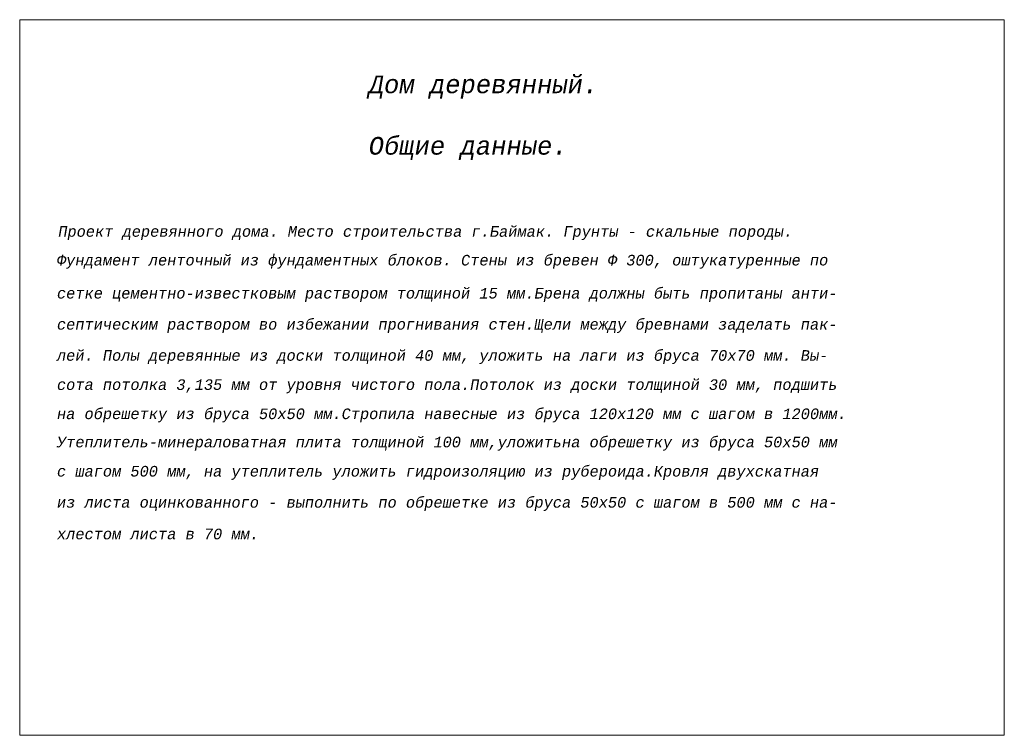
# Paper-space layout 'общие данные' of a CAD drawing. Extents: x 0 to 278, y 0 to 202.
import ezdxf

# ---------------------------------------------------------------- set-up
doc = ezdxf.new("R2010")
doc.units = 0
doc.header["$LTSCALE"] = 5
doc.header["$MEASUREMENT"] = 0
doc.layers.add('SKRUBBER', color=5, linetype='CONTINUOUS')
doc.styles.add('5', font='monotxt.shx', dxfattribs={"oblique": 10, "height": 3})

psp = doc.layouts.new('общие данные')

# ---------------------------------------------------------------- linework, layer by layer
at = {"layer": 'SKRUBBER', "lineweight": 0}
psp.add_lwpolyline([(0.02, 202.44), (278.44, 202.44), (278.44, 0), (0.02, 0)], close=True, dxfattribs=at)

# ---------------------------------------------------------------- texts
at = {"layer": 'SKRUBBER', "lineweight": 0, "style": '5', "oblique": 10}
for s, height, p in [('Дом деревянный.', 5, (98.36, 181.64)), ('Общие данные.', 5, (98.36, 164.26)), ('Проект деревянного дома. Место строительства г.Баймак. Грунты - скальные породы.', 3, (10.72, 141.03)), ('Фундамент ленточный из фундаментных блоков. Стены из бревен Ф 300, оштукатуренные по ', 3, (10.35, 132.91)), ('сетке цементно-известковым раствором толщиной 15 мм.Брена должны быть пропитаны анти-', 3, (10.35, 123.56)), ('септическим раствором во избежании прогнивания стен.Щели между бревнами заделать пак-', 3, (10.35, 114.76)), ('лей. Полы деревянные из доски толщиной 40 мм, уложить на лаги из бруса 70х70 мм. Вы-', 3, (10.35, 105.96)), ('сота потолка 3,135 мм от уровня чистого пола.Потолок из доски толщиной 30 мм, подшить', 3, (10.35, 97.7)), ('на обрешетку из бруса 50х50 мм.Стропила навесные из бруса 120х120 мм с шагом в 1200мм.', 3, (10.35, 89.45)), ('Утеплитель-минераловатная плита толщиной 100 мм,уложитьна обрешетку из бруса 50х50 мм', 3, (10.35, 81.46)), ('с шагом 500 мм, на утеплитель уложить гидроизоляцию из рубероида.Кровля двухскатная', 3, (10.35, 73.2)), ('из листа оцинкованного - выполнить по обрешетке из бруса 50х50 с шагом в 500 мм с на-', 3, (10.35, 64.4)), ('хлестом листа в 70 мм.', 3, (10.35, 55.45))]:
    psp.add_text(s, height=height, dxfattribs=at).set_placement(p)

doc.saveas('drawing.dxf')
